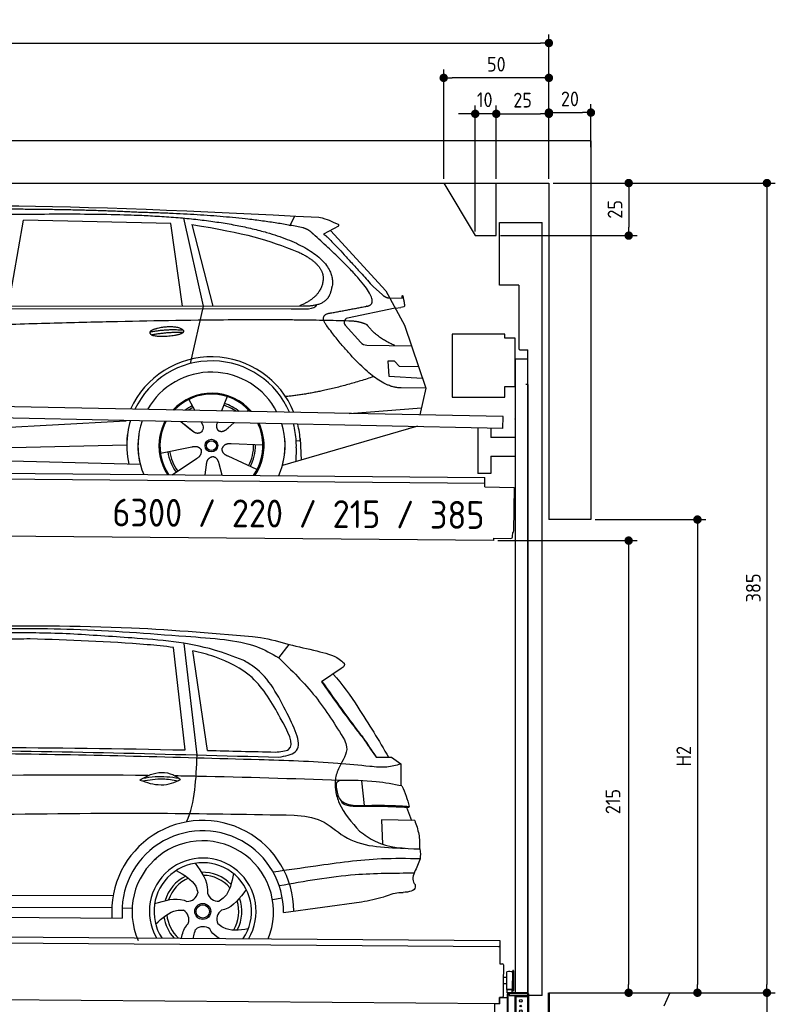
# Model space of a CAD drawing. Header units: millimetres. Extents: x -411 to 6777, y 0 to 7027.
# Tile 6 of 6: x 3183 to 6777, y 2345 to 7027. Entities that reach past the tile are written whole.
import ezdxf

# ---------------------------------------------------------------- set-up
doc = ezdxf.new("R2010")
doc.units = ezdxf.units.MM
doc.layers.add('4', color=3, linetype='Continuous')
for name, color, linetype, lineweight in [('AM_0', 7, 'Continuous', 50), ('car', 10, 'Continuous', 25), ('Freiraum', 7, 'Continuous', 25), ('Gebäude', 7, 'Continuous', 25), ('Logo', 7, 'Continuous', 25), ('Plattform', 7, 'Continuous', 25), ('Ständer vorne', 7, 'Continuous', 25), ('Tor', 200, 'Continuous', 25)]:
    doc.layers.add(name, color=color, linetype=linetype, lineweight=lineweight)
doc.styles.get("Standard").update_dxf_attribs({"font": 'ISOCP.SHX'})
doc.dimstyles.new('GEN-ISO', dxfattribs={"dimscale": 20, "dimtxt": 3.5, "dimasz": 2, "dimexe": 2, "dimexo": 1, "dimgap": 1.5, "dimtad": 1, "dimdec": 1, "dimlfac": 0.1, "dimdsep": 46, "dimtxsty": 'STANDARD', "dimblk": 'PUNKT', "dimcen": 2, "dimclrd": 256, "dimclre": 256, "dimclrt": 2, "dimadec": 0, "dimazin": 0, "dimtp": 0.1, "dimtm": 0.1, "dimtfac": 0.71, "dimtdec": 1, "dimtmove": 2, "dimatfit": 3, "dimldrblk": 'PUNKT', "dimfxl": 2, "dimtolj": 1, "dimarcsym": 0})

# ---------------------------------------------------------------- blocks, each defined once
blk = doc.blocks.new('PUNKT')
at = {"layer": '4', "color": 0, "linetype": 'ByBlock'}
blk.add_line((-0.5, 0), (-1, 0), dxfattribs=at)
at = {"layer": '4', "color": 0, "linetype": 'ByBlock', "const_width": 0.5}
blk.add_lwpolyline([(-0.25, 0, 1), (0.25, 0, 1)], format="xyb", close=True, dxfattribs=at)
blk = doc.blocks.new('*D68')
at = {"layer": '4', "lineweight": -2, "transparency": 16777216}
for p, q in [((5720, 6250), (6776.9, 6250)), ((6736.9, 6210), (6736.9, 2440)), ((6195.4, 2400), (6776.9, 2400))]:
    blk.add_line(p, q, dxfattribs=at)
at = {"layer": 'Defpoints', "color": 0, "transparency": 16777216}
for p in [(5700, 6250), (6175.4, 2400), (6736.9, 2400)]:
    blk.add_point(p, dxfattribs=at)
at = {"layer": '4', "lineweight": -2, "transparency": 16777216, "xscale": 40, "yscale": 40, "zscale": 40}
for p, rotation in [((6736.9, 6250), 90), ((6736.9, 2400), 270)]:
    blk.add_blockref('PUNKT', p, dxfattribs=dict(at, rotation=rotation))
at = {"layer": '4', "color": 2, "transparency": 16777216, "insert": (6671.9, 4325), "char_height": 70, "attachment_point": 5, "rotation": 90}
blk.add_mtext('385', dxfattribs=at)
blk = doc.blocks.new('*D69')
at = {"layer": '4', "lineweight": -2, "transparency": 16777216}
for p, q in [((6295.4, 2400), (6776.9, 2400)), ((6736.9, 2360), (6736.9, 240)), ((5720, 200), (6776.9, 200))]:
    blk.add_line(p, q, dxfattribs=at)
at = {"layer": 'Defpoints', "color": 0, "transparency": 16777216}
for p in [(6275.4, 2400), (5700, 200), (6736.9, 200)]:
    blk.add_point(p, dxfattribs=at)
at = {"layer": '4', "lineweight": -2, "transparency": 16777216, "xscale": 40, "yscale": 40, "zscale": 40}
for p, rotation in [((6736.9, 2400), 90), ((6736.9, 200), 270)]:
    blk.add_blockref('PUNKT', p, dxfattribs=dict(at, rotation=rotation))
at = {"layer": '4', "color": 2, "transparency": 16777216, "insert": (6671.9, 1300), "char_height": 70, "attachment_point": 5, "rotation": 90}
blk.add_mtext('220', dxfattribs=at)
blk = doc.blocks.new('*D70')
at = {"layer": '4', "lineweight": -2, "transparency": 16777216}
for p, q in [((5920, 4650), (6446.5, 4650)), ((6406.5, 4610), (6406.5, 2440)), ((6295.4, 2400), (6446.5, 2400))]:
    blk.add_line(p, q, dxfattribs=at)
at = {"layer": 'Defpoints', "color": 0, "transparency": 16777216}
for p in [(5900, 4650), (6275.4, 2400), (6406.5, 2400)]:
    blk.add_point(p, dxfattribs=at)
at = {"layer": '4', "lineweight": -2, "transparency": 16777216, "xscale": 40, "yscale": 40, "zscale": 40}
for p, rotation in [((6406.5, 4650), 90), ((6406.5, 2400), 270)]:
    blk.add_blockref('PUNKT', p, dxfattribs=dict(at, rotation=rotation))
at = {"layer": '4', "color": 2, "transparency": 16777216, "insert": (6341.5, 3525), "char_height": 70, "attachment_point": 5, "rotation": 90}
blk.add_mtext('H2', dxfattribs=at)
blk = doc.blocks.new('*D71')
at = {"layer": '4', "lineweight": -2, "transparency": 16777216}
for p, q in [((200, 6270.9), (200, 6955.8)), ((5700, 6420.9), (5700, 6955.8)), ((240, 6915.8), (5660, 6915.8))]:
    blk.add_line(p, q, dxfattribs=at)
at = {"layer": 'Defpoints', "color": 0, "transparency": 16777216}
for p in [(5700, 6915.8), (5700, 6400.9), (200, 6250.9)]:
    blk.add_point(p, dxfattribs=at)
at = {"layer": '4', "lineweight": -2, "transparency": 16777216, "xscale": 40, "yscale": 40, "zscale": 40, "rotation": 180}
blk.add_blockref('PUNKT', (200, 6915.8), dxfattribs=at)
at = {"layer": '4', "lineweight": -2, "transparency": 16777216, "xscale": 40, "yscale": 40, "zscale": 40}
blk.add_blockref('PUNKT', (5700, 6915.8), dxfattribs=at)
at = {"layer": '4', "color": 2, "transparency": 16777216, "insert": (2950, 6980.8), "char_height": 70, "attachment_point": 5}
blk.add_mtext('550', dxfattribs=at)
blk = doc.blocks.new('*D72')
at = {"layer": '4', "lineweight": -2, "transparency": 16777216}
for p, q in [((5457.5, 4550), (6119.3, 4550)), ((6079.3, 4510), (6079.3, 2440)), ((6099.3, 2400), (6119.3, 2400))]:
    blk.add_line(p, q, dxfattribs=at)
at = {"layer": 'Defpoints', "color": 0, "transparency": 16777216}
for p in [(5437.5, 4550), (6079.3, 2400), (6079.3, 2400)]:
    blk.add_point(p, dxfattribs=at)
at = {"layer": '4', "lineweight": -2, "transparency": 16777216, "xscale": 40, "yscale": 40, "zscale": 40}
for p, rotation in [((6079.3, 4550), 90), ((6079.3, 2400), 270)]:
    blk.add_blockref('PUNKT', p, dxfattribs=dict(at, rotation=rotation))
at = {"layer": '4', "color": 2, "transparency": 16777216, "insert": (6004.7, 3309.2), "char_height": 70, "attachment_point": 5, "rotation": 90}
blk.add_mtext('215', dxfattribs=at)
blk = doc.blocks.new('*D73')
at = {"layer": '4', "lineweight": -2, "transparency": 16777216}
for p, q in [((5449.6, 6270), (5449.6, 6619.1)), ((5700, 6270), (5700, 6619.1)), ((5489.6, 6579.1), (5660, 6579.1))]:
    blk.add_line(p, q, dxfattribs=at)
at = {"layer": 'Defpoints', "color": 0, "transparency": 16777216}
for p in [(5700, 6579.1), (5449.6, 6250), (5700, 6250)]:
    blk.add_point(p, dxfattribs=at)
at = {"layer": '4', "lineweight": -2, "transparency": 16777216, "xscale": 40, "yscale": 40, "zscale": 40, "rotation": 180}
blk.add_blockref('PUNKT', (5449.6, 6579.1), dxfattribs=at)
at = {"layer": '4', "lineweight": -2, "transparency": 16777216, "xscale": 40, "yscale": 40, "zscale": 40}
blk.add_blockref('PUNKT', (5700, 6579.1), dxfattribs=at)
at = {"layer": '4', "color": 2, "transparency": 16777216, "insert": (5574.8, 6644.2), "char_height": 70, "attachment_point": 5}
blk.add_mtext('25', dxfattribs=at)
blk = doc.blocks.new('*D74')
at = {"layer": '4', "lineweight": -2, "transparency": 16777216}
for p, q in [((5199.6, 6270), (5199.6, 6790.1)), ((5700, 6270), (5700, 6790.1)), ((5660, 6750.1), (5239.6, 6750.1))]:
    blk.add_line(p, q, dxfattribs=at)
at = {"layer": 'Defpoints', "color": 0, "transparency": 16777216}
for p in [(5199.6, 6750.1), (5199.6, 6250), (5700, 6250)]:
    blk.add_point(p, dxfattribs=at)
at = {"layer": '4', "lineweight": -2, "transparency": 16777216, "xscale": 40, "yscale": 40, "zscale": 40, "rotation": 180}
blk.add_blockref('PUNKT', (5199.6, 6750.1), dxfattribs=at)
at = {"layer": '4', "lineweight": -2, "transparency": 16777216, "xscale": 40, "yscale": 40, "zscale": 40}
blk.add_blockref('PUNKT', (5700, 6750.1), dxfattribs=at)
at = {"layer": '4', "color": 2, "transparency": 16777216, "insert": (5449.8, 6815.1), "char_height": 70, "attachment_point": 5}
blk.add_mtext('50', dxfattribs=at)
blk = doc.blocks.new('*D75')
at = {"layer": '4', "lineweight": -2, "transparency": 16777216}
for p, q in [((5720, 6250), (6119.6, 6250)), ((6079.6, 6210), (6079.6, 6040)), ((5469.6, 6000), (6119.6, 6000))]:
    blk.add_line(p, q, dxfattribs=at)
at = {"layer": 'Defpoints', "color": 0, "transparency": 16777216}
for p in [(5700, 6250), (5449.6, 6000), (6079.6, 6000)]:
    blk.add_point(p, dxfattribs=at)
at = {"layer": '4', "lineweight": -2, "transparency": 16777216, "xscale": 40, "yscale": 40, "zscale": 40}
for p, rotation in [((6079.6, 6250), 90), ((6079.6, 6000), 270)]:
    blk.add_blockref('PUNKT', p, dxfattribs=dict(at, rotation=rotation))
at = {"layer": '4', "color": 2, "transparency": 16777216, "insert": (6014.6, 6125), "char_height": 70, "attachment_point": 5, "rotation": 90}
blk.add_mtext('25', dxfattribs=at)
blk = doc.blocks.new('*D76')
at = {"layer": '4', "lineweight": -2, "transparency": 16777216}
for p, q in [((5349.6, 6020), (5349.6, 6619.1)), ((5449.6, 6270), (5449.6, 6619.1)), ((5309.6, 6579.1), (5269.6, 6579.1)), ((5449.6, 6579.1), (5349.6, 6579.1)), ((5489.6, 6579.1), (5529.6, 6579.1))]:
    blk.add_line(p, q, dxfattribs=at)
at = {"layer": 'Defpoints', "color": 0, "transparency": 16777216}
for p in [(5349.6, 6579.1), (5449.6, 6250), (5349.6, 6000)]:
    blk.add_point(p, dxfattribs=at)
at = {"layer": '4', "lineweight": -2, "transparency": 16777216, "xscale": 40, "yscale": 40, "zscale": 40}
blk.add_blockref('PUNKT', (5349.6, 6579.1), dxfattribs=at)
at = {"layer": '4', "lineweight": -2, "transparency": 16777216, "xscale": 40, "yscale": 40, "zscale": 40, "rotation": 180}
blk.add_blockref('PUNKT', (5449.6, 6579.1), dxfattribs=at)
at = {"layer": '4', "color": 2, "transparency": 16777216, "insert": (5394.7, 6646.1), "char_height": 70, "attachment_point": 5}
blk.add_mtext('10', dxfattribs=at)
blk = doc.blocks.new('Car')
at = {"layer": 'car'}
for p, q in [((4411.8, 6086.7), (4435.6, 6134.2)), ((3077.7, 5693.1), (3144.7, 6102.9)), ((3846.4, 6093), (3144.7, 6102.9)), ((3906, 5701.1), (3846.4, 6093)), ((3906.5, 6119.4), (4003.2, 5702.1)), ((3946.1, 6088.8), (4049.2, 5702.5)), ((4643.3, 6088.1), (4573.3, 6048.9)), ((4606.5, 6067.5), (4870.9, 5781.6)), ((4810.5, 5802.6), (4856.2, 5762.8)), ((4870.9, 5781.6), (4961.5, 5619.4)), ((4888.7, 5749.6), (4948.9, 5747.5)), ((1778.9, 5671.6), (4422.1, 5692.7)), ((1825.8, 5681), (4477.6, 5706.7)), ((4003.2, 5702.1), (3944.8, 5427.8)), ((4422.1, 5692.7), (4505, 5694.1)), ((4916.2, 5700.5), (4689.8, 5650.6)), ((4916.2, 5700.5), (4943.9, 5704.5)), ((4961.5, 5619.4), (5065.9, 5321.8)), ((4679.4, 5617.5), (4754.5, 5536.2)), ((4783.7, 5523.4), (4995.4, 5522.6)), ((4916.2, 5448.5), (4883.5, 5448.5)), ((4883.5, 5448.5), (4890.4, 5377)), ((4940, 5422.7), (4916.2, 5448.5)), ((5030.5, 5422.7), (4940, 5422.7)), ((4890.4, 5377), (5049.5, 5368.5)), ((5065.9, 5321.8), (4948.9, 5322.2)), ((5065.9, 5321.8), (5039.2, 5193.8)), ((3938.7, 5257.5), (3968.3, 5205.4)), ((4120.9, 5272.9), (4096, 5204)), ((3966.9, 5207.8), (3968.3, 5205.4)), ((4223, 5211.2), (4215.3, 5202.7)), ((4703.3, 5197.5), (5046.4, 5228.3)), ((1741.2, 5031.9), (3610.1, 5151.1)), ((3610.1, 5151.1), (3642.6, 5153.2)), ((3902, 5151.6), (3953.6, 5111.5)), ((3999.3, 5150.5), (4005.5, 5139.5)), ((3916.4, 5140.6), (3963, 5104.4)), ((4076.4, 5149.5), (4072.7, 5139.2)), ((4155.1, 5148.6), (4128.4, 5124.6)), ((5023.3, 5138.4), (4387.3, 4947)), ((5028, 5139.8), (4984.2, 5126.6)), ((4471.2, 5065.1), (4452, 5063.9)), ((4470.4, 5077.1), (4477, 4974)), ((1761, 4980), (3646.4, 5038.6)), ((3806.8, 5001.5), (3955.2, 5031.8)), ((4293.9, 5042.7), (4142.6, 5047.6)), ((4452.7, 5031.4), (4451.6, 4966.4)), ((1662.5, 4981.6), (3711.5, 4947)), ((3864, 4898.9), (3978.4, 4976.5)), ((4266.7, 4926.5), (4128.9, 4989.2)), ((4021.1, 4899), (4026.6, 4947.4)), ((4101.8, 4899), (4086.4, 4952.4))]:
    blk.add_line(p, q, dxfattribs=at)
for radius in [30.1, 23.6]:
    blk.add_circle((4049, 5038.7), radius, dxfattribs=at)
for centre, radius, start, end in [((4694.1, 5631), 20, 102.4358, 222.7473), ((4783.8, 5563.4), 40, 222.7473, 269.7861), ((4049.4, 5038.2), 422.7, 22.5487, 156.2143), ((4049.4, 5038.2), 403.4, 23.7263, 155.0367), ((4049.4, 5038.2), 350, 27.7494, 151.0136), ((4049.4, 5038.2), 250, 41.078, 137.685), ((4049, 5038.7), 245, 41.9641, 136.7989), ((4049, 5038.7), 209.6, 116.262, 127.1225), ((4049, 5038.7), 200.6, 116.1152, 123.6695), ((4049, 5038.7), 200.6, 55.0934, 73.5463), ((4049, 5038.7), 209.6, 51.6404, 73.3995), ((4049.4, 5038.2), 422.7, 164.0109, 164.2126), ((4049.4, 5038.2), 403.4, 163.2593, 179.9464), ((4049.4, 5038.2), 350, 160.7243, 195.1055), ((4049.4, 5038.2), 250, 152.8016, 213.8648), ((4049, 5038.7), 245, 152.3519, 188.7348), ((4049.4, 5038.2), 250, 326.1848, 25.8498), ((4049.4, 5038.2), 250, 326.1848, 25.8498), ((4049, 5038.7), 245, 0.9266, 26.2995), ((4049.4, 5038.2), 350, 344.8945, 17.9271), ((4049.4, 5038.2), 403.4, 3.6504, 15.3921), ((4049.4, 5038.2), 422.7, 3.6504, 14.6404), ((4049.4, 5038.2), 403.4, 173.0827, 193.1146), ((4049.4, 5038.2), 350, 172.1254, 203.4635), ((4049.4, 5038.2), 250, 169.2195, 213.8648), ((4049, 5038.7), 245, 169.1336, 214.8006), ((4049, 5038.7), 245, 325.2489, 9.5178), ((4049.4, 5038.2), 250, 326.1848, 9.4319), ((4049.4, 5038.2), 350, 336.586, 6.526), ((4049.4, 5038.2), 403.4, 359.0315, 5.5686), ((4049.4, 5038.2), 422.7, 3.6504, 3.7403), ((4049, 5038.7), 200.6, 188.1152, 217.5463), ((4049, 5038.7), 200.6, 332.1152, 1.5463), ((4049, 5038.7), 209.6, 332.262, 1.3995), ((4049, 5038.7), 209.6, 188.262, 217.3995)]:
    blk.add_arc(centre, radius, start, end, dxfattribs=at)
for points, degree in [([(2204.6, 6122.9), (2491.7, 6187.1), (3376.8, 6181.9), (4549.3, 6129.4)], 3), ([(3699.4, 6144.3), (3351, 6160.5), (2735.1, 6150.1)], 2), ([(4474.9, 6078.3), (4173.8, 6138.2), (3699.4, 6144.3)], 2), ([(3946.1, 6088.8), (4200.5, 6052.2), (4314, 6017.5), (4447.3, 5966.1)], 3), ([(4549.3, 6129.4), (4596.1, 6120.4), (4605.1, 6112.2), (4642.5, 6096.7)], 3), ([(4643.3, 6088.1), (4645, 6089.7), (4645.7, 6092.8), (4645.1, 6095.6), (4642.5, 6096.7)], 4), ([(4524.6, 6047.9), (4506.5, 6069.6), (4474.9, 6078.3)], 2), ([(4789.5, 5710), (4878.7, 5738.8), (4524.6, 6047.9)], 2), ([(4573.3, 6048.9), (4581.1, 6053.3), (4810.5, 5802.6)], 2), ([(4447.3, 5966.1), (4561.9, 5915.1), (4572.6, 5850.1)], 2), ([(4572.6, 5850.1), (4578.2, 5755.6), (4461, 5706.5)], 2), ([(4477.6, 5706.7), (4527.7, 5707.1), (4600.7, 5712.5), (4608.4, 5759.3), (4616.6, 5802.6)], 4), ([(4856.2, 5762.8), (4864.5, 5755.6), (4877.8, 5748), (4886.8, 5748), (4888.7, 5749.6)], 4), ([(4948.9, 5747.5), (4950.2, 5786.4), (4961.5, 5712.2)], 2), ([(4505, 5694.1), (4524.3, 5694.9), (4539, 5704), (4546.2, 5714.3)], 3), ([(4576.2, 5727.2), (4576.3, 5727.2), (4576.4, 5727.3), (4576.4, 5727.3)], 3), ([(4961.5, 5712.2), (4961.8, 5708.5), (4956.2, 5706.7), (4943.9, 5704.5)], 3), ([(4595.3, 5609.2), (4551, 5667.5), (4610.9, 5674.7)], 2), ([(4696.9, 5637), (3820.2, 5657.3), (1388.2, 5522.9)], 2), ([(4784.7, 5619.4), (4747.3, 5637.4), (4696.9, 5637)], 2), ([(4916.2, 5522.9), (4830.5, 5558), (4784.7, 5619.4)], 2), ([(3751.5, 5576.2), (3826.9, 5593.1), (3910.4, 5587.3)], 2), ([(3758.7, 5563.4), (3832.7, 5578), (3910.6, 5577.2)], 2), ([(4948.9, 5322.2), (4823.3, 5314), (4595.3, 5609.2)], 2), ([(4817, 5373.6), (4592.3, 5296.1), (4399.6, 5274.9)], 2), ([(3953.9, 5111.5), (3977.4, 5089.8), (4000.5, 5103.3)], 2), ([(3955.2, 5031.8), (3985.8, 5040.8), (4000.6, 5018.4)], 2), ([(3978.4, 4976.5), (4006.3, 4992.1), (4000.6, 5018.4)], 2), ([(4142.6, 5047.6), (4110.8, 5051.4), (4100, 5026.8)], 2), ([(4128.9, 4989.2), (4098.8, 5000), (4100, 5026.8)], 2), ([(4026.6, 4947.4), (4027.5, 4979.3), (4053.4, 4986.5)], 2), ([(4086.4, 4952.4), (4080.1, 4983.8), (4053.4, 4986.5)], 2)]:
    blk.add_open_spline(points, degree=degree, dxfattribs=at)
for points, degree, knots in [([(2374.3, 6110.7), (2400.9, 6113), (2540.3, 6116.1), (3561.5, 6145.6), (4181.8, 6144.8), (4638.8, 5976.4), (4616.6, 5802.6)], 4, [0.0821318, 0.0821318, 0.0821318, 0.0821318, 0.0821318, 0.258851, 0.508851, 1, 1, 1, 1, 1]), ([(4610.9, 5674.7), (4777.5, 5707.3), (4780.4, 5707.9), (4788.7, 5709.8), (4789.5, 5710)], 1, [0.1611508, 0.1611508, 1, 1.0196119, 1.078724, 1.0847856, 1.0847856]), ([(3758.7, 5563.4), (3735.1, 5579.7), (3780.5, 5595.5), (3863.2, 5615.6), (3956.1, 5582.6), (3894.1, 5558.8), (3785.1, 5551.6), (3763.6, 5560.4), (3758.7, 5563.4)], 5, [0, 0, 0, 0, 0, 0, 0.300106, 0.500106, 0.700106, 1, 1, 1, 1, 1, 1]), ([(4005.5, 5139.5), (4007.2, 5135.4), (4008.2, 5131.4), (4008.5, 5127.6), (4009.2, 5119), (4006.6, 5110.9), (4000.5, 5103.3)], 3, [0.2167758, 0.2167758, 0.2167758, 0.2167758, 0.4600873, 0.4600873, 0.4600873, 1, 1, 1, 1]), ([(4072.7, 5139.2), (4072.1, 5136.1), (4071.9, 5133), (4072, 5130.1), (4072.4, 5127.3), (4073.2, 5121.5), (4075.2, 5116.2), (4078.8, 5111.7), (4083.8, 5108.7)], 4, [0.3191838, 0.3191838, 0.3191838, 0.3191838, 0.3191838, 0.5438253, 0.5438253, 0.5438253, 0.5438253, 1, 1, 1, 1, 1]), ([(4128.4, 5124.6), (4128.4, 5124.6), (4128.4, 5124.6), (4128.4, 5124.6), (4128.4, 5124.6), (4119.4, 5114.7), (4108.8, 5104.7), (4094.6, 5102.2), (4083.8, 5108.7)], 4, [-0.000003, -0.000003, -0.000003, -0.000003, -0.000003, 0, 0, 0, 0, 1, 1, 1, 1, 1])]:
    blk.add_open_spline(points, degree=degree, knots=knots, dxfattribs=at)
blk = doc.blocks.new('*D82')
at = {"layer": '4', "lineweight": -2, "transparency": 16777216}
for p, q in [((5700, 6270), (5700, 6625.1)), ((5900, 6420.8), (5900, 6625.1)), ((5740, 6585.1), (5860, 6585.1))]:
    blk.add_line(p, q, dxfattribs=at)
at = {"layer": 'Defpoints', "color": 0, "transparency": 16777216}
for p in [(5900, 6585.1), (5900, 6400.8), (5700, 6250)]:
    blk.add_point(p, dxfattribs=at)
at = {"layer": '4', "lineweight": -2, "transparency": 16777216, "xscale": 40, "yscale": 40, "zscale": 40, "rotation": 180}
blk.add_blockref('PUNKT', (5700, 6585.1), dxfattribs=at)
at = {"layer": '4', "lineweight": -2, "transparency": 16777216, "xscale": 40, "yscale": 40, "zscale": 40}
blk.add_blockref('PUNKT', (5900, 6585.1), dxfattribs=at)
at = {"layer": '4', "color": 2, "transparency": 16777216, "insert": (5800, 6650.1), "char_height": 70, "attachment_point": 5}
blk.add_mtext('20', dxfattribs=at)
blk = doc.blocks.new('Palette EG Gl550')
at = {"layer": 'Plattform'}
for p, q in [((429.5, 2687), (5467.3, 2648)), ((5462.1, 2618), (434.2, 2657)), ((5467.3, 2648), (5466.5, 2538)), ((5466.5, 2538), (5478.5, 2537.9)), ((5483.4, 2532.8), (5482.7, 2442.8)), ((5499.6, 2415.6), (5500.2, 2499.8)), ((5527.5, 2410.5), (5528.3, 2504.5)), ((5532.3, 2504.5), (5531.5, 2410.5)), ((5482.7, 2442.8), (5482.3, 2382.9)), ((5499.8, 2442.7), (5482.7, 2442.8)), ((5501.1, 2472.8), (5484.1, 2473)), ((5465, 2348), (341.7, 2387.7)), ((5525.9, 2415), (5500.9, 2415)), ((5500.9, 2400), (5500.9, 2415)), ((5512.9, 2415), (5500.9, 2415)), ((5500.9, 2400), (5500.9, 2415)), ((5500.9, 2400), (5525.9, 2400)), ((5525.9, 2400), (5500.9, 2400)), ((5525.9, 2400), (5525.9, 2415)), ((5525.9, 2400), (5525.9, 2415)), ((5465.2, 2378), (5465, 2348)), ((5465.2, 2378), (5477.2, 2377.9)), ((5477.2, 2377.9), (5465.2, 2378))]:
    blk.add_line(p, q, dxfattribs=at)
for centre, radius, start, end in [((5462.1, 2623), 5, 268.5823, 358.5607), ((5478.4, 2532.9), 5, 359.556, 89.556), ((5500.6, 2499.8), 0.4, 91.7323, 179.3444), ((5511.7, 2173.6), 326.8, 87.1739, 91.9438), ((5527.8, 2500.4), 0.4, 266.9623, 359.3444), ((5530.3, 2504.5), 2, 359.3444, 179.3444), ((5500, 2415.6), 0.4, 179.3444, 266.9565), ((5519.7, 3299.4), 884.4, 268.7196, 270.4008), ((5491.8, 3503.4), 1088.9, 271.795, 271.861), ((5527.2, 2414.6), 0.4, 359.556, 91.938), ((5529.5, 2410.5), 2, 179.3444, 359.3444), ((5477.3, 2382.9), 5, 269.556, 359.556)]:
    blk.add_arc(centre, radius, start, end, dxfattribs=at)
blk = doc.blocks.new('Car_EG')
at = {"layer": 'car'}
for p, q in [((3999, 3562), (3933.5, 4091.9)), ((4383.9, 4027.1), (4432.7, 4090.6)), ((3941.8, 3585.3), (3882.8, 4071.9)), ((4049.1, 3583.7), (3974.5, 4056.9)), ((4681.7, 3978.1), (4588.7, 3914.8)), ((4854.2, 3558.2), (4889.2, 3558.3)), ((4889.2, 3558.3), (4909.3, 3558.3)), ((4909.7, 3557.7), (4924.2, 3558.1)), ((4924.2, 3558.1), (4968.7, 3527.2)), ((4851.3, 3557.4), (4909.7, 3557.7)), ((4968.7, 3527.2), (4968.6, 3423.1)), ((4782.7, 3445.1), (4795, 3328.1)), ((4997.6, 3321.3), (5022.1, 3258.4)), ((5036.8, 3258.3), (4879, 3259.6)), ((4879, 3259.6), (4884.4, 3144.3)), ((5063.4, 3076.3), (5045.3, 3028.9)), ((1739.7, 2879.3), (3605, 2890.6)), ((4362.9, 2877.2), (4409.7, 2886.1)), ((4415.9, 2815.6), (4786.7, 2870)), ((1741, 2825.9), (3599, 2833.6)), ((3648.1, 2832.1), (3695.8, 2831.5)), ((1692.2, 2785.9), (3649.4, 2782.3))]:
    blk.add_line(p, q, dxfattribs=at)
for radius in [38.2, 31.6]:
    blk.add_circle((4031.9, 2818), radius, dxfattribs=at)
for centre, radius, start, end in [((4031.9, 2817.4), 433.1, 0.713, 184.6115), ((4031.9, 2817.4), 384, 359.7282, 185.2384), ((4031.9, 2817.4), 336.4, 337.7995, 204.4935), ((4031.9, 2818), 254, 329.8221, 210.1779), ((4031.9, 2818), 231.9, 326.5904, 213.4096), ((4031.9, 2818), 186.2, 44.2633, 92.4011), ((4031.9, 2818), 186.2, 116.2626, 164.3912), ((4031.9, 2818), 171.5, 113.5905, 161.7257), ((4031.9, 2818), 171.5, 41.5902, 89.736), ((3956.9, 2917.4), 52.3, 268.6722, 348.431), ((4103.4, 2920.1), 52.3, 196.6722, 276.431), ((4031.9, 2818), 171.5, 329.577, 17.7302), ((4031.9, 2818), 186.2, 332.2513, 20.3964), ((3914.1, 2777.3), 52.3, 340.6722, 60.431), ((4151.1, 2781.6), 52.3, 124.6722, 204.431), ((4031.9, 2818), 186.2, 188.2502, 223.2875), ((4031.9, 2818), 171.5, 185.5775, 228.1156), ((4034.2, 2693.3), 52.3, 52.6722, 132.431)]:
    blk.add_arc(centre, radius, start, end, dxfattribs=at)
for points, knots in [([(2899.9, 4166.6), (3161.1, 4170.3), (3627.5, 4176.8), (4092.4, 4139.6), (4297, 4123.3)], [0, 0, 0, 0, 783.131876, 1398.451598, 1398.451598, 1398.451598, 1398.451598]), ([(3390.4, 4132.7), (3293.7, 4135.1), (3063.4, 4140.8), (2759, 4121.2), (2551.5, 4105.9), (2477.4, 4100.4)], [0, 0, 0, 0, 289.925788, 691.034976, 914.075582, 914.075582, 914.075582, 914.075582]), ([(2525.3, 4123.5), (2655.3, 4133.3), (2948.3, 4155.4), (3421.3, 4161.7), (3823.2, 4133.3), (4067, 4117.8), (4124.7, 4111)], [0, 0, 0, 0, 391.04113, 881.651907, 1416.366113, 1602.404452, 1602.404452, 1602.404452, 1602.404452]), ([(4214.1, 4014.6), (4168.8, 4031.3), (3999.4, 4093.8), (3717.9, 4114.5), (3488.3, 4127.3), (3390.4, 4132.7)], [0, 0, 0, 0, 144.38685, 540.679923, 835.691207, 835.691207, 835.691207, 835.691207]), ([(3882.8, 4071.9), (3841.1, 4077.3), (3613.8, 4097.6), (3386.2, 4102.9), (3200.5, 4107.3)], [637.56261, 637.56261, 637.56261, 637.56261, 763.549902, 1320.810124, 1320.810124, 1320.810124, 1320.810124]), ([(4124.7, 4111), (4177, 4103.9), (4268.7, 4091.4), (4349.2, 4046.5), (4383.9, 4027.1)], [0, 0, 0, 0, 156.409573, 274.497028, 274.497028, 274.497028, 274.497028]), ([(4432.7, 4090.6), (4476.5, 4080.7), (4556.6, 4062.6), (4651, 4041.1), (4687.6, 4009.7), (4695.4, 4003)], [0, 0, 0, 0, 135.791183, 248.765766, 279.520552, 279.520552, 279.520552, 279.520552]), ([(4393.6, 3741.5), (4354.2, 3810.9), (4280.7, 3940.5), (4110.7, 4023.5), (4009.8, 4049.6), (3974.5, 4056.9)], [0, 0, 0, 0, 233.684399, 436.644927, 544.706034, 544.706034, 544.706034, 544.706034]), ([(4383.9, 4027.1), (4445.1, 3968.1), (4566.3, 3851.3), (4655.8, 3708.9), (4700.1, 3638.4)], [0, 0, 0, 0, 254.089873, 502.76226, 502.76226, 502.76226, 502.76226]), ([(4426.9, 3761.6), (4383.4, 3845.2), (4329.8, 3948.2), (4232.4, 4004.1), (4214.1, 4014.6)], [0, 0, 0, 0, 271.559773, 334.41549, 334.41549, 334.41549, 334.41549]), ([(4695.4, 4003), (4696.1, 3999.2), (4698.2, 3988.4), (4688.2, 3982.1), (4681.7, 3978.1)], [0, 0, 0, 0, 10.855432, 30.979101, 30.979101, 30.979101, 30.979101]), ([(4642.7, 3951.5), (4686.6, 3903.9), (4782.2, 3770.3), (4863.4, 3636.7), (4909.7, 3557.7)], [395.653943, 395.653943, 395.653943, 395.653943, 587.122502, 864.540302, 864.540302, 864.540302, 864.540302]), ([(4588.7, 3914.8), (4639.6, 3843.2), (4703.7, 3753.1), (4772.8, 3666.8), (4787.1, 3649)], [0, 0, 0, 0, 263.425265, 331.664547, 331.664547, 331.664547, 331.664547]), ([(4590.2, 3915.8), (4621.9, 3872), (4679.4, 3792.4), (4738.4, 3714), (4764.9, 3678.8)], [0, 0, 0, 0, 162.25725, 294.477825, 294.477825, 294.477825, 294.477825]), ([(4387.3, 3554.1), (4418.5, 3560.1), (4519.3, 3579.5), (4464.6, 3687.2), (4426.9, 3761.6)], [0, 0, 0, 0, 83.009931, 268.207531, 268.207531, 268.207531, 268.207531]), ([(4369.9, 3578.3), (4395.5, 3580.3), (4481.5, 3586.9), (4429.8, 3677.8), (4393.6, 3741.5)], [0, 0, 0, 0, 66.110822, 221.440769, 221.440769, 221.440769, 221.440769]), ([(4764.9, 3678.8), (4772.5, 3670), (4782.7, 3658.2), (4791.3, 3645.3), (4793.5, 3642)], [0, 0, 0, 0, 34.815048, 46.557672, 46.557672, 46.557672, 46.557672]), ([(4700.1, 3638.4), (4704.5, 3627.5), (4722.1, 3583.5), (4678, 3521.7), (4656.1, 3459.9), (4657.1, 3428.7), (4657.4, 3417.6)], [0, 0, 0, 0, 34.097953, 138.175108, 197.887596, 230.983362, 230.983362, 230.983362, 230.983362]), ([(4787.1, 3649), (4797.6, 3633.3), (4818.5, 3602.4), (4840.5, 3572.2), (4851.3, 3557.4)], [0, 0, 0, 0, 56.812879, 111.923736, 111.923736, 111.923736, 111.923736]), ([(1827.9, 3550), (2121.9, 3554.9), (2545.4, 3561.9), (3367.7, 3562), (3895.8, 3550.9), (4294.4, 3542.6)], [0, 0, 0, 0, 882.102268, 1270.770708, 2466.750946, 2466.750946, 2466.750946, 2466.750946]), ([(1831.6, 3561.2), (2160.2, 3567.2), (3012.1, 3582.6), (3864, 3565), (4387.3, 3554.1)], [0, 0, 0, 0, 985.739727, 2555.887054, 2555.887054, 2555.887054, 2555.887054]), ([(4835.3, 3581), (4840.3, 3574.2), (4845.5, 3567), (4850.7, 3559.7), (4851.7, 3558.4), (4853, 3558.3), (4854.2, 3558.2)], [0, 0, 0, 0, 25.300776, 26.442713, 27.003963, 30.176579, 30.176579, 30.176579, 30.176579]), ([(4294.4, 3542.6), (4419.6, 3539.7), (4595.8, 3535.6), (4771.2, 3519.9), (4822, 3515.3)], [0, 0, 0, 0, 375.490289, 528.429148, 528.429148, 528.429148, 528.429148]), ([(4822, 3515.3), (4849, 3512.6), (4898.7, 3507.5), (4946.7, 3521), (4968.7, 3527.2)], [0, 0, 0, 0, 80.452469, 148.273091, 148.273091, 148.273091, 148.273091]), ([(3728.3, 3440.6), (3744.3, 3450.4), (3790.5, 3478.8), (3868.9, 3482.2), (3910, 3452.8), (3922, 3444.1)], [0, 0, 0, 0, 56.386158, 162.852709, 206.792536, 206.792536, 206.792536, 206.792536]), ([(3728.3, 3440.6), (3744.4, 3434.7), (3792.5, 3417.7), (3863.4, 3415.5), (3908, 3437.3), (3922, 3444.1)], [5.208578, 5.208578, 5.208578, 5.208578, 44.198582, 121.455021, 156.55166, 156.55166, 156.55166, 156.55166]), ([(3740.1, 3436.4), (3772.4, 3441.8), (3829, 3451.3), (3885.4, 3442.5), (3909.6, 3438.2)], [0, 0, 0, 0, 73.878693, 129.282646, 129.282646, 129.282646, 129.282646]), ([(3741.9, 3448.9), (3761.4, 3452.8), (3817.9, 3463.3), (3875.1, 3456.1), (3912.6, 3450.8)], [7.57653, 7.57653, 7.57653, 7.57653, 52.544532, 137.659237, 137.659237, 137.659237, 137.659237]), ([(4681.5, 3446), (4454.9, 3451.6), (4193.3, 3458.1), (3931.6, 3460.9), (3896.5, 3461.2)], [0, 0, 0, 0, 679.940772, 785.142685, 785.142685, 785.142685, 785.142685]), ([(4657.4, 3417.6), (4658.1, 3410.4), (4660.6, 3383.3), (4685.6, 3303.3), (4736.9, 3246.9), (4774.6, 3205.4)], [0, 0, 0, 0, 21.786395, 81.634094, 246.747403, 246.747403, 246.747403, 246.747403]), ([(4681.5, 3446), (4674.3, 3442.7), (4660.5, 3436.5), (4661.9, 3421.7), (4662.5, 3414.6)], [0, 0, 0, 0, 21.276303, 40.575349, 40.575349, 40.575349, 40.575349]), ([(4974.9, 3422), (4934.1, 3429.3), (4837.1, 3446.6), (4738.6, 3446.2), (4681.5, 3446)], [0, 0, 0, 0, 124.191927, 294.878966, 294.878966, 294.878966, 294.878966]), ([(4974.9, 3422), (4982, 3406.1), (4996.1, 3374.7), (5005.4, 3341.6), (5010.1, 3325.2)], [0, 0, 0, 0, 52.081574, 103.113227, 103.113227, 103.113227, 103.113227]), ([(4662.5, 3414.6), (4665.5, 3393.1), (4669.9, 3362.1), (4706.2, 3334), (4749.1, 3327), (4782.3, 3327.8), (4801.4, 3328.3)], [0, 0, 0, 0, 61.688141, 88.915796, 131.377114, 188.888446, 188.888446, 188.888446, 188.888446]), ([(4681.3, 3355.8), (4685.4, 3348.4), (4692.7, 3334.8), (4712, 3328.8), (4728.3, 3325.4), (4743.4, 3324.7), (4754.1, 3324.3), (4759.1, 3324.1)], [0, 0, 0, 0, 24.299806, 44.374389, 57.433548, 74.613131, 89.537932, 89.537932, 89.537932, 89.537932]), ([(4759.1, 3324.1), (4783.3, 3324.2), (4832.9, 3324.3), (4895.8, 3325.1), (4945.8, 3323.3), (4970.4, 3322.5), (4981.7, 3322.1)], [0, 0, 0, 0, 72.676028, 148.847009, 188.713602, 222.633888, 222.633888, 222.633888, 222.633888]), ([(4801.4, 3328.3), (4842, 3329.1), (4911.6, 3330.4), (4981.1, 3326.7), (5010.1, 3325.2)], [0, 0, 0, 0, 121.811128, 208.751004, 208.751004, 208.751004, 208.751004]), ([(5003, 3321), (5004.7, 3321), (5008, 3320.9), (5009.4, 3323.8), (5010.1, 3325.2)], [0, 0, 0, 0, 4.798676, 8.977894, 8.977894, 8.977894, 8.977894]), ([(1465.5, 3218.1), (1708.9, 3227.3), (2506.8, 3256.9), (3506, 3289.1), (4261.9, 3281.5), (4462.8, 3279.4)], [651.356687, 651.356687, 651.356687, 651.356687, 1382.168851, 3046.715693, 3649.598352, 3649.598352, 3649.598352, 3649.598352]), ([(4462.8, 3279.4), (4508, 3275.6), (4597.9, 3267.9), (4738.4, 3131.5), (4886.8, 3128.4), (4989.3, 3126.3)], [0, 0, 0, 0, 132.089839, 263.241357, 556.137776, 556.137776, 556.137776, 556.137776]), ([(4981.7, 3322.1), (4985.2, 3322), (4992.3, 3321.6), (4999.4, 3321.2), (5003, 3321)], [0, 0, 0, 0, 10.705348, 21.344027, 21.344027, 21.344027, 21.344027]), ([(5036.8, 3258.3), (5044.5, 3236.9), (5060.3, 3193.3), (5060.7, 3146.8), (5060.9, 3123.1)], [0, 0, 0, 0, 67.622491, 138.154699, 138.154699, 138.154699, 138.154699]), ([(4774.6, 3205.4), (4799, 3188), (4882.5, 3128.4), (4987.4, 3125.3), (5061.6, 3123.1)], [0, 0, 0, 0, 89.012732, 303.591941, 303.591941, 303.591941, 303.591941]), ([(3994.8, 3046.9), (4024.4, 3005.5), (4057, 2959.8), (4053.8, 2909.8), (4053.3, 2905.1)], [0, 0, 0, 0, 140.862207, 155.3883, 155.3883, 155.3883, 155.3883]), ([(5063.4, 3076.3), (5002, 3076.7), (4836, 3077.7), (4603.7, 3043.5), (4433.1, 3017.5), (4365.7, 3007.2)], [0, 0, 0, 0, 184.056968, 497.583163, 702.083529, 702.083529, 702.083529, 702.083529]), ([(3904.1, 3011.5), (3941.9, 2990.8), (3990.2, 2964.3), (4005.7, 2917.7), (4008.1, 2906.9)], [0, 0, 0, 0, 119.179133, 152.627431, 152.627431, 152.627431, 152.627431]), ([(4176.5, 2999.3), (4168.5, 2957), (4158.2, 2902.9), (4118.7, 2873.8), (4109.2, 2868.1)], [0, 0, 0, 0, 119.179133, 152.546972, 152.546972, 152.546972, 152.546972]), ([(5035.9, 3007.2), (4942.5, 3006.2), (4727, 3003.9), (4515.1, 2965.1), (4395.2, 2941.8)], [0, 0, 0, 0, 279.844829, 645.252119, 645.252119, 645.252119, 645.252119]), ([(5045.3, 3028.9), (5034.8, 3006), (5022.4, 2978.8), (5038, 2957.1), (5040.5, 2953.6)], [0, 0, 0, 0, 65.64359, 78.298126, 78.298126, 78.298126, 78.298126]), ([(5040.5, 2953.6), (5041.3, 2949.2), (5045.7, 2922.8), (5012.2, 2918.6), (4984.3, 2915.1)], [0, 0, 0, 0, 12.782787, 75.656378, 75.656378, 75.656378, 75.656378]), ([(4238.2, 2924), (4208, 2883.1), (4174.6, 2837.9), (4126, 2825.5), (4121.3, 2824.6)], [0, 0, 0, 0, 140.862207, 155.444261, 155.444261, 155.444261, 155.444261]), ([(4786.8, 2870.1), (4822.2, 2876.8), (4881.9, 2888), (4945.7, 2915.5), (4977.5, 2915.2), (4984.3, 2915.1)], [0, 0, 0, 0, 108.214368, 182.603927, 203.112583, 203.112583, 203.112583, 203.112583]), ([(3802.7, 2853.4), (3851.2, 2868.8), (3904.7, 2885.7), (3951.3, 2867.2), (3955.7, 2865.2)], [0, 0, 0, 0, 140.862207, 155.442461, 155.442461, 155.442461, 155.442461]), ([(3808.3, 2756.2), (3839.7, 2785.7), (3879.8, 2823.5), (3928.9, 2823.8), (3939.9, 2822.8)], [0, 0, 0, 0, 119.179133, 152.616634, 152.616634, 152.616634, 152.616634]), ([(3932, 2690.3), (3935.6, 2712), (3943.7, 2736.7), (3960.3, 2756.6), (3963.5, 2760.1)], [75.258677, 75.258677, 75.258677, 75.258677, 140.862207, 155.531654, 155.531654, 155.531654, 155.531654]), ([(3988.6, 2690.3), (3988.8, 2693.9), (3990.3, 2707.8), (3995.3, 2721.7), (3998.9, 2731.9)], [107.857422, 107.857422, 107.857422, 107.857422, 119.179133, 151.284708, 151.284708, 151.284708, 151.284708]), ([(4110.3, 2690.3), (4095.8, 2699.1), (4079.6, 2712.8), (4068.1, 2730.8), (4065.8, 2735)], [89.202761, 89.202761, 89.202761, 89.202761, 140.862207, 155.53262, 155.53262, 155.53262, 155.53262]), ([(4249.1, 2736.5), (4206.6, 2730.1), (4152.8, 2722.1), (4112.2, 2753.3), (4103.5, 2760)], [0, 0, 0, 0, 119.179133, 151.2485, 151.2485, 151.2485, 151.2485])]:
    blk.add_open_spline(points, degree=3, knots=knots, dxfattribs=at)
for points in [[(4297, 4123.3), (4343.1, 4113.9), (4389.1, 4104.6), (4432.7, 4090.6)], [(3200.5, 4107.3), (3160.4, 4106.6), (3120.3, 4105.8), (3080.2, 4104.9)], [(4793.5, 3642), (4807.4, 3621.7), (4821.4, 3601.4), (4835.3, 3581)], [(3010.8, 3589.7), (3321.1, 3591.5), (3631.5, 3589.6), (3941.8, 3585.3)], [(3951.8, 3243.1), (3992.7, 3336.5), (3995.8, 3449.2), (3999, 3562)], [(4049.1, 3583.7), (4156, 3582.1), (4263, 3580.2), (4369.9, 3578.3)], [(3766.3, 3462), (3450.8, 3463.3), (3135.2, 3459.5), (2819.7, 3452.2)], [(5061.6, 3123.1), (5067.4, 3106.4), (5064.1, 3089.7), (5063.4, 3076.3)], [(3796.9, 3058.1), (3804.1, 3064.5), (3811.4, 3071), (3818.6, 3077.5)]]:
    blk.add_open_spline(points, degree=3, dxfattribs=at)
blk = doc.blocks.new('Plattform OG 6200 550')
at = {"layer": 'Plattform'}
for p, q in [((5482.3, 5139.6), (348.5, 5242)), ((5481.2, 5083.6), (347.5, 5191)), ((5481.2, 5083.6), (5482.3, 5139.5)), ((5361.5, 5086.1), (5361.5, 4868.3)), ((5423.5, 5084.7), (5423.5, 5040.8)), ((5539.9, 5040.8), (5423.5, 5040.8)), ((5423.5, 4950.8), (5423.5, 4868.3)), ((5423.5, 4950.8), (5539.9, 4950.8)), ((440.2, 4893.6), (5395, 4850.4)), ((446, 4866.5), (5394.8, 4823.4)), ((5423.5, 4868.3), (5361.5, 4868.3)), ((5394.7, 4806.2), (5394.9, 4830.2)), ((5394.9, 4830.2), (5395, 4845.2)), ((5395, 4845.2), (5395, 4850.4)), ((5394.7, 4806.2), (5534.1, 4803)), ((5534.1, 4803), (5532.3, 4594)), ((5437.5, 4550), (372.6, 4594.2)), ((5527.6, 4570.1), (5527.8, 4588.2)), ((5437.5, 4550), (5437.5, 4560.8)), ((5437.5, 4560.8), (5517.5, 4560.1))]:
    blk.add_line(p, q, dxfattribs=at)
for centre, radius, start, end in [((5526.2, 4594.1), 6.08, 284.5689, 358.9086), ((5517.6, 4570.1), 10, 269.5, 359.5)]:
    blk.add_arc(centre, radius, start, end, dxfattribs=at)
blk = doc.blocks.new('Ständer vorne ab 340')
at = {"layer": 'Ständer vorne'}
for p, q in [((5240, 5532), (5240, 5232)), ((5490, 5532), (5240, 5532)), ((5490, 5512), (5490, 5532)), ((5540, 5512), (5490, 5512)), ((5540, 5282), (5540, 5512)), ((5540.2, 5412), (5539.8, 5412)), ((5540, 5412), (5540, 2400)), ((5600, 5412), (5540, 5412)), ((5600, 2398.7), (5600, 5412)), ((5490, 5232), (5490, 5282)), ((5490, 5282), (5540, 5282)), ((5240, 5232), (5490, 5232)), ((5540, 5127.4), (5540, 5128.4)), ((5511.2, 2395), (5511.2, 2387)), ((5595.1, 2395), (5511.2, 2395)), ((5600, 2387), (5600, 2390)), ((5511.2, 2387), (5600, 2387))]:
    blk.add_line(p, q, dxfattribs=at)
blk = doc.blocks.new('Tor ab 370 Gebäude')
at = {"layer": 'Tor'}
for p, q in [((5465.6, 5764.5), (5465.6, 6063)), ((5465.6, 6063), (5668, 6063)), ((5668, 2387), (5668, 6063)), ((5557, 5764.5), (5465.6, 5764.5)), ((5557, 5764.5), (5557, 5463)), ((5562, 5457.1), (5600, 5457)), ((5600, 5292), (5600, 5457)), ((5600, 5292), (5590, 5292)), ((5600, 5292), (5600, 2387)), ((5600, 2387), (5600, 5292)), ((5668, 2387), (5600, 2387))]:
    blk.add_line(p, q, dxfattribs=at)
blk.add_arc((5563, 5463), 6, 180, 260.4059, dxfattribs=at)
blk = doc.blocks.new('Ständer_vorne_GT220')
at = {"layer": 'Ständer vorne'}
for p, q in [((5501, 2390), (5501, 2307.2)), ((5506.1, 2307.2), (5506.1, 2390)), ((5595, 2400), (5511, 2400)), ((5595.1, 2395), (5511.1, 2395)), ((5600, 200), (5600, 2390)), ((5605, 2304), (5605, 2390)), ((5441, 2348.2), (5441, 2155)), ((5441, 2348.2), (5465, 2348)), ((5465, 2348), (5465.2, 2378)), ((5465.2, 2378), (5501, 2377.7)), ((5511.2, 2387), (5600, 2387)), ((5540, 218), (5540, 2387)), ((5540, 2382), (5600, 2382)), ((5545, 218), (5545, 2382)), ((5510.3, 2293.9), (5504.1, 2300)), ((5507.6, 2303.7), (5512.7, 2298.6)), ((5512.7, 2298.6), (5540, 2271.8)), ((5600, 2304), (5605, 2304)), ((5510.3, 2293.9), (5539.8, 2265)), ((5600, 2214), (5602, 2212.1)), ((5605, 2204.9), (5605, 2140)), ((5446, 2150), (5461.5, 2150)), ((5464, 2147.5), (5464, 2135)), ((5469, 2130), (5540, 2130)), ((5600, 2140), (5605, 2140)), ((5511, 218), (5600, 218)), ((5511, 218), (5511, 200)), ((5600, 210), (5511, 210)), ((5600, 200), (5511, 200))]:
    blk.add_line(p, q, dxfattribs=at)
for centre, radius in [((5566, 2362), 6.5), ((5566, 2312), 6.5), ((5566, 2337), 3.7), ((5566, 2287), 3.7), ((5571.4, 338), 3.7), ((5571.4, 288), 3.7)]:
    blk.add_circle(centre, radius, dxfattribs=at)
for centre, radius, start, end in [((5511.1, 2389.9), 10.1, 90.1445, 179.6512), ((5511.1, 2390), 5, 90, 180), ((5595, 2390), 10, 0, 90), ((5595, 2390), 5, 0, 90), ((5511.1, 2307.2), 10.1, 180, 225.5525), ((5511.1, 2307.2), 5, 179.6711, 225.5525), ((5595, 2204.9), 10, 0, 45.8814), ((5446, 2155), 5, 180, 270), ((5461.5, 2147.5), 2.5, 0, 90), ((5469, 2135), 5, 180, 270)]:
    blk.add_arc(centre, radius, start, end, dxfattribs=at)
blk = doc.blocks.new('Gebäude_385_GT220')
for p, q in [((14072.9, 6621.7), (8172.9, 6621.7)), ((14072.9, 6621.7), (14072.9, 4821.1)), ((8372.9, 6421.1), (13872.9, 6421.1)), ((13872.9, 6421.1), (13872.9, 4821.1)), ((14072.9, 4821.1), (13872.9, 4821.1)), ((13872.9, 2571.1), (14448.4, 2571.1)), ((14448.4, 2571.1), (14419.3, 2507))]:
    blk.add_line(p, q)
at = {"layer": 'AM_0'}
blk.add_lwpolyline([(13872.9, 371.1), (13872.9, 2571.1)], dxfattribs=at)
at = {"layer": 'Freiraum'}
blk.add_lwpolyline([(13372.6, 6421.1), (13522.6, 6171.1), (13622.6, 6171.1), (13622.6, 6421.1)], dxfattribs=at)

msp = doc.modelspace()

# ---------------------------------------------------------------- block references
at = {"layer": 'AM_0', "rotation": 359.5559561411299}
msp.add_blockref('Car_EG', (0, 0), dxfattribs=at)
at = {"layer": 'car', "rotation": 359.4752422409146}
msp.add_blockref('Car', (0, 0), dxfattribs=at)
at = {"layer": 'Gebäude'}
msp.add_blockref('Gebäude_385_GT220', (-8172.95, -171.1), dxfattribs=at)
at = {"layer": 'Plattform'}
for name in ['Plattform OG 6200 550', 'Palette EG Gl550']:
    msp.add_blockref(name, (0, 0), dxfattribs=at)
at = {"layer": 'Ständer vorne'}
for name in ['Ständer vorne ab 340', 'Ständer_vorne_GT220']:
    msp.add_blockref(name, (0, 0), dxfattribs=at)
at = {"layer": 'Tor', "linetype": 'ByBlock'}
msp.add_blockref('Tor ab 370 Gebäude', (0, 0), dxfattribs=at)

# ---------------------------------------------------------------- texts
at = {"layer": 'Logo'}
msp.add_text('6300 / 220 / 215 / 385', height=132, rotation=359.59237, dxfattribs=at).set_placement((3623.58, 4617.81))

# ---------------------------------------------------------------- dimensions: what is measured, and where the dimension line sits
at = {"layer": '4'}
for base, p1, p2, override, picture, middle in [((5700, 6915.8), (200, 6250.88), (5700, 6400.88), {"dimtdec": 3, "dimtolj": 0}, '*D71', (2950, 6980.8)), ((5199.64, 6750.12), (5700, 6250), (5199.64, 6250), {"dimtdec": 3, "dimtolj": 0}, '*D74', (5449.82, 6815.12)), ((5900, 6585.09), (5700, 6250), (5900, 6400.82), {"dimtol": 0, "dimlim": 0, "dimtp": 0.1, "dimtm": 0.1, "dimtfac": 0.71, "dimtdec": 3, "dimtolj": 0, "dimtzin": 8}, '*D82', (5800, 6650.1)), ((5700, 6579.15), (5449.63, 6250), (5700, 6250), {"dimtdec": 3, "dimtolj": 0}, '*D73', (5574.82, 6644.16))]:
    dim = msp.add_linear_dim(base=base, p1=p1, p2=p2, dimstyle='GEN-ISO', override=override, dxfattribs=at)
    dim.commit()
    dim.dimension.update_dxf_attribs({"geometry": picture, "text_midpoint": middle})
dim = msp.add_linear_dim(base=(5349.64, 6579.15), p1=(5449.63, 6250), p2=(5349.64, 6000), dimstyle='GEN-ISO', override={"dimtdec": 3, "dimtolj": 0}, dxfattribs=at)
dim.commit()
dim.dimension.update_dxf_attribs({"geometry": '*D76', "text_midpoint": (5394.75, 6646.13), "dimtype": 160})
for base, p1, p2, override, picture, middle in [((6079.62, 6000), (5700, 6250), (5449.64, 6000), {"dimtdec": 3, "dimtolj": 0}, '*D75', (6014.61, 6125)), ((6736.86, 2400), (5700, 6250), (6175.45, 2400), {"dimdec": 0, "dimtdec": 3, "dimtolj": 0}, '*D68', (6671.86, 4325)), ((6736.86, 200), (6275.45, 2400), (5700, 200), {"dimtdec": 3, "dimtolj": 0}, '*D69', (6671.85, 1300))]:
    dim = msp.add_linear_dim(base=base, p1=p1, p2=p2, angle=90, dimstyle='GEN-ISO', override=override, dxfattribs=at)
    dim.commit()
    dim.dimension.update_dxf_attribs({"geometry": picture, "text_midpoint": middle})
dim = msp.add_linear_dim(base=(6406.55, 2400), p1=(5900, 4650), p2=(6275.45, 2400), angle=90, text='H2', dimstyle='GEN-ISO', override={"dimdec": 0, "dimtdec": 3, "dimtolj": 0}, dxfattribs=at)
dim.commit()
dim.dimension.update_dxf_attribs({"geometry": '*D70', "text_midpoint": (6341.54, 3525)})
dim = msp.add_linear_dim(base=(6079.31, 2400), p1=(5437.5, 4549.97), p2=(6079.31, 2400), angle=90, dimstyle='GEN-ISO', override={"dimtdec": 3, "dimtolj": 0}, dxfattribs=at)
dim.commit()
dim.dimension.update_dxf_attribs({"geometry": '*D72', "text_midpoint": (6004.71, 3309.23), "dimtype": 160})

doc.saveas('drawing.dxf')
